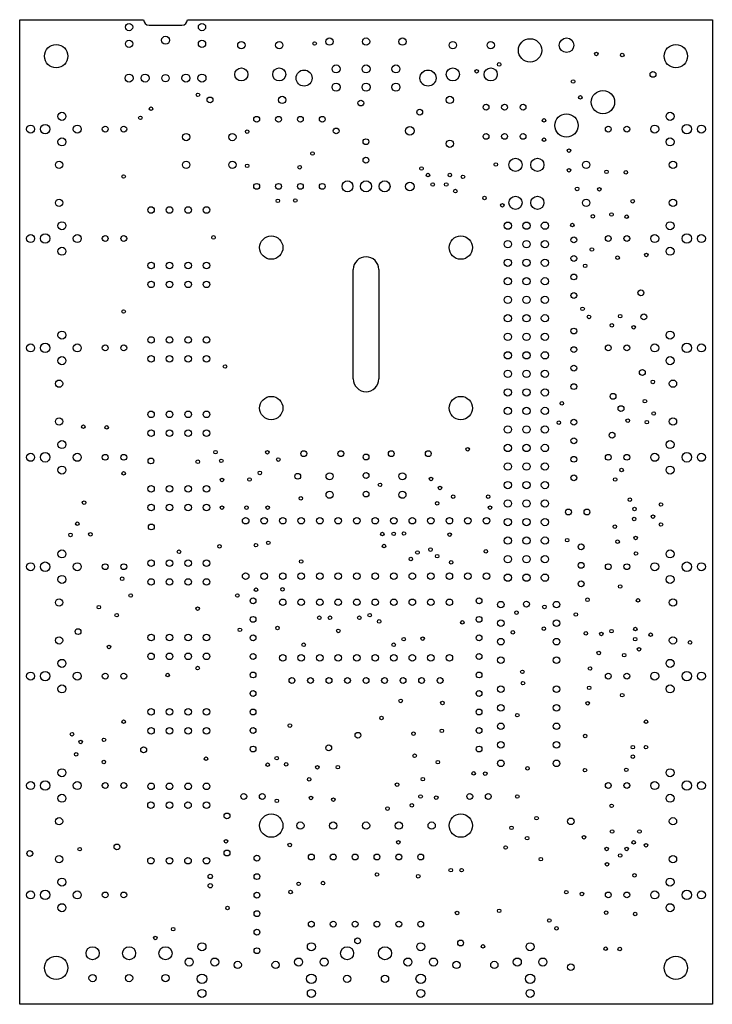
# Model space of a CAD drawing. Extents: x 56 to 151, y 78 to 213.
import ezdxf

# ---------------------------------------------------------------- set-up
doc = ezdxf.new("R2010")
doc.units = 0
doc.layers.get('0').update_dxf_attribs({"linetype": 'CONTINUOUS'})

msp = doc.modelspace()

# ---------------------------------------------------------------- linework, layer by layer
at = {"color": 7, "linetype": 'CONTINUOUS'}
for p, q in [((56.09, 78.17), (56.09, 213.17)), ((56.09, 213.17), (73.09, 213.17)), ((73.84, 212.42), (78.34, 212.42)), ((79.09, 213.17), (151.09, 213.17)), ((151.09, 213.17), (151.09, 78.17)), ((101.84, 163.92), (101.84, 178.92)), ((105.34, 178.92), (105.34, 163.92)), ((151.09, 78.17), (56.09, 78.17))]:
    msp.add_line(p, q, dxfattribs=at)
for centre, radius in [((71.09, 212.16), 0.5), ((81.09, 212.16), 0.5), ((76.09, 210.36), 0.55), ((98.59, 210.17), 0.5), ((103.59, 210.17), 0.5), ((108.59, 210.17), 0.5), ((131.09, 209.67), 1), ((61.09, 208.17), 1.6), ((71.09, 209.86), 0.5), ((81.09, 209.86), 0.5), ((86.49, 209.67), 0.5), ((91.69, 209.67), 0.5), ((96.54, 209.9), 0.243), ((115.49, 209.67), 0.5), ((120.69, 209.67), 0.5), ((126.09, 208.97), 1.6), ((146.09, 208.17), 1.6), ((135.18, 208.47), 0.243), ((138.73, 208.32), 0.243), ((86.49, 205.67), 0.9), ((91.69, 205.67), 0.9), ((99.49, 206.42), 0.55), ((103.59, 206.42), 0.55), ((107.69, 206.42), 0.55), ((115.49, 205.67), 0.9), ((120.69, 205.67), 0.9), ((121.85, 207.04), 0.243), ((71.09, 205.16), 0.55), ((73.29, 205.16), 0.55), ((76.09, 205.16), 0.5), ((78.89, 205.16), 0.55), ((81.09, 205.16), 0.55), ((95.09, 205.17), 1.1), ((112.09, 205.17), 1.1), ((118.76, 206.1), 0.243), ((142.95, 205.67), 0.4), ((99.49, 203.92), 0.55), ((103.59, 203.92), 0.55), ((107.69, 203.92), 0.55), ((131.99, 204.69), 0.243), ((80.54, 202.87), 0.243), ((82.19, 202.17), 0.4), ((92.09, 202.17), 0.5), ((115.09, 202.17), 0.5), ((132.99, 202.52), 0.243), ((136.09, 201.87), 1.6), ((74.09, 200.97), 0.243), ((102.88, 201.74), 0.4), ((120.05, 201.17), 0.4), ((122.59, 201.17), 0.4), ((125.13, 201.17), 0.4), ((61.88, 199.92), 0.55), ((72.64, 199.72), 0.243), ((88.59, 199.52), 0.4), ((91.59, 199.52), 0.4), ((94.59, 199.52), 0.4), ((97.59, 199.52), 0.4), ((110.95, 200.49), 0.4), ((131.08, 198.67), 1.6), ((145.29, 199.92), 0.55), ((57.58, 198.17), 0.55), ((59.58, 198.17), 0.65), ((63.98, 198.17), 0.55), ((67.82, 198.17), 0.4), ((70.36, 198.17), 0.4), ((109.59, 197.93), 0.6), ((127.99, 199.37), 0.243), ((136.82, 198.17), 0.4), ((139.36, 198.17), 0.4), ((143.19, 198.17), 0.55), ((147.59, 198.17), 0.65), ((149.59, 198.17), 0.55), ((78.91, 197.08), 0.5), ((85.26, 197.08), 0.5), ((87.29, 197.82), 0.243), ((99.49, 197.92), 0.4), ((120.05, 197.17), 0.4), ((122.59, 197.17), 0.4), ((125.13, 197.17), 0.4), ((61.88, 196.42), 0.55), ((103.58, 196.44), 0.4), ((115.09, 196.17), 0.5), ((127.99, 196.72), 0.243), ((145.29, 196.42), 0.55), ((96.24, 194.82), 0.243), ((131.44, 195.22), 0.243), ((61.49, 193.27), 0.5), ((78.91, 193.27), 0.5), ((85.26, 193.27), 0.5), ((87.29, 193.13), 0.243), ((94.49, 192.94), 0.243), ((103.58, 193.9), 0.4), ((121.39, 193.32), 0.243), ((124.09, 193.27), 0.9), ((127.09, 193.27), 0.9), ((133.79, 193.27), 0.5), ((145.69, 193.27), 0.5), ((70.34, 191.67), 0.243), ((111.19, 192.77), 0.243), ((112.09, 191.87), 0.243), ((115.09, 191.87), 0.243), ((116.89, 191.62), 0.243), ((131.44, 192.52), 0.243), ((136.58, 192.31), 0.243), ((139.22, 192.24), 0.243), ((88.59, 190.32), 0.4), ((91.59, 190.32), 0.4), ((94.59, 190.32), 0.4), ((97.59, 190.32), 0.4), ((101.05, 190.32), 0.75), ((103.59, 190.32), 0.75), ((106.13, 190.32), 0.75), ((109.59, 190.31), 0.6), ((112.74, 190.57), 0.243), ((114.59, 190.57), 0.243), ((115.84, 189.67), 0.243), ((132.54, 189.97), 0.243), ((135.59, 189.92), 0.243), ((61.49, 188.07), 0.5), ((91.5, 188.33), 0.243), ((93.89, 188.38), 0.243), ((119.84, 188.72), 0.243), ((122.29, 187.72), 0.243), ((124.09, 188.07), 0.9), ((127.09, 188.07), 0.9), ((133.79, 188.07), 0.5), ((140.17, 188.28), 0.243), ((145.69, 188.07), 0.5), ((74.1, 187.08), 0.45), ((76.64, 187.08), 0.45), ((79.18, 187.08), 0.45), ((81.72, 187.08), 0.45), ((134.69, 186.22), 0.243), ((137.26, 186.47), 0.243), ((139.34, 186.16), 0.243), ((61.88, 184.92), 0.55), ((123.05, 184.93), 0.5), ((125.59, 184.93), 0.5), ((128.13, 184.93), 0.5), ((131.89, 185.02), 0.243), ((145.29, 184.92), 0.55), ((57.58, 183.17), 0.55), ((59.58, 183.17), 0.65), ((63.98, 183.17), 0.55), ((143.19, 183.17), 0.55), ((147.59, 183.17), 0.65), ((149.59, 183.17), 0.55), ((67.82, 183.17), 0.4), ((70.36, 183.17), 0.4), ((82.67, 183.32), 0.243), ((90.59, 181.92), 1.6), ((116.59, 181.92), 1.6), ((123.05, 182.39), 0.5), ((125.59, 182.39), 0.5), ((128.13, 182.39), 0.5), ((132.09, 182.98), 0.4), ((136.82, 183.17), 0.4), ((139.36, 183.17), 0.4), ((61.88, 181.42), 0.55), ((134.57, 181.67), 0.243), ((142.04, 180.91), 0.243), ((145.29, 181.42), 0.55), ((74.1, 179.46), 0.45), ((76.64, 179.46), 0.45), ((79.18, 179.46), 0.45), ((81.72, 179.46), 0.45), ((123.05, 179.85), 0.5), ((125.59, 179.85), 0.5), ((128.13, 179.85), 0.5), ((132.09, 180.44), 0.4), ((133.64, 179.42), 0.243), ((138.09, 180.54), 0.243), ((132.09, 177.9), 0.4), ((74.1, 176.88), 0.45), ((76.64, 176.88), 0.45), ((79.18, 176.88), 0.45), ((81.72, 176.88), 0.45), ((123.05, 177.31), 0.5), ((125.59, 177.31), 0.5), ((128.13, 177.31), 0.5), ((132.09, 175.36), 0.4), ((141.29, 175.72), 0.4), ((123.05, 174.77), 0.5), ((125.59, 174.77), 0.5), ((128.13, 174.77), 0.5), ((70.34, 173.17), 0.243), ((133.29, 173.52), 0.243), ((141.69, 172.42), 0.4), ((123.05, 172.23), 0.5), ((125.59, 172.23), 0.5), ((128.13, 172.23), 0.5), ((134.17, 172.42), 0.243), ((137.31, 171.27), 0.243), ((138.44, 172.52), 0.243), ((61.88, 169.92), 0.55), ((123.05, 169.69), 0.5), ((125.59, 169.69), 0.5), ((128.13, 169.69), 0.5), ((132.09, 170.48), 0.4), ((140.3, 171), 0.243), ((145.29, 169.92), 0.55), ((59.58, 168.17), 0.65), ((74.1, 169.26), 0.45), ((76.64, 169.26), 0.45), ((79.18, 169.26), 0.45), ((81.72, 169.26), 0.45), ((147.59, 168.17), 0.65), ((57.58, 168.17), 0.55), ((63.98, 168.17), 0.55), ((67.82, 168.17), 0.4), ((70.36, 168.17), 0.4), ((123.05, 167.15), 0.5), ((125.59, 167.15), 0.5), ((128.13, 167.15), 0.5), ((132.09, 167.94), 0.4), ((136.82, 168.17), 0.4), ((139.36, 168.17), 0.4), ((143.19, 168.17), 0.55), ((149.59, 168.17), 0.55), ((61.88, 166.42), 0.55), ((74.1, 166.68), 0.45), ((76.64, 166.68), 0.45), ((79.18, 166.68), 0.45), ((81.72, 166.68), 0.45), ((145.29, 166.42), 0.55), ((84.25, 165.62), 0.243), ((123.05, 164.61), 0.5), ((125.59, 164.61), 0.5), ((128.13, 164.61), 0.5), ((132.09, 165.4), 0.4), ((141.49, 164.81), 0.4), ((61.49, 163.27), 0.5), ((142.92, 163.51), 0.243), ((145.69, 163.27), 0.5), ((123.05, 162.07), 0.5), ((125.59, 162.07), 0.5), ((128.13, 162.07), 0.5), ((132.09, 162.86), 0.4), ((90.59, 159.92), 1.6), ((116.59, 159.92), 1.6), ((130.44, 160.57), 0.243), ((137.47, 161.53), 0.4), ((141.84, 160.87), 0.243), ((74.1, 159.06), 0.45), ((76.64, 159.06), 0.45), ((79.18, 159.06), 0.45), ((81.72, 159.06), 0.45), ((123.05, 159.53), 0.5), ((125.59, 159.53), 0.5), ((128.13, 159.53), 0.5), ((138.56, 159.85), 0.4), ((143.05, 159.17), 0.243), ((61.49, 158.07), 0.5), ((130.04, 157.92), 0.243), ((132.09, 157.98), 0.4), ((139.49, 158.2), 0.243), ((142.1, 157.99), 0.243), ((145.69, 158.07), 0.5), ((64.82, 157.37), 0.243), ((68.02, 157.27), 0.243), ((74.1, 156.48), 0.45), ((76.64, 156.48), 0.45), ((79.18, 156.48), 0.45), ((81.72, 156.48), 0.45), ((123.05, 156.99), 0.5), ((125.59, 156.99), 0.5), ((128.13, 156.99), 0.5), ((137.33, 156.2), 0.4), ((61.88, 154.92), 0.55), ((132.09, 155.44), 0.4), ((145.29, 154.92), 0.55), ((82.94, 153.87), 0.243), ((90.06, 153.86), 0.243), ((95.05, 153.67), 0.4), ((100.13, 153.67), 0.4), ((107.05, 153.67), 0.4), ((112.13, 153.67), 0.4), ((117.54, 154.27), 0.243), ((123.05, 154.45), 0.5), ((125.59, 154.45), 0.5), ((128.13, 154.45), 0.5), ((57.58, 153.17), 0.55), ((59.58, 153.17), 0.65), ((63.98, 153.17), 0.55), ((67.82, 153.17), 0.4), ((70.36, 153.17), 0.4), ((74.09, 152.67), 0.4), ((80.51, 152.56), 0.243), ((83.74, 152.69), 0.243), ((91.56, 152.86), 0.243), ((103.59, 153.21), 0.4), ((132.09, 152.9), 0.4), ((136.82, 153.17), 0.4), ((139.36, 153.17), 0.4), ((143.19, 153.17), 0.55), ((147.59, 153.17), 0.65), ((149.59, 153.17), 0.55), ((61.88, 151.42), 0.55), ((70.34, 150.97), 0.243), ((89.02, 151.03), 0.243), ((123.05, 151.91), 0.5), ((125.59, 151.91), 0.5), ((128.13, 151.91), 0.5), ((138.64, 151.42), 0.243), ((145.29, 151.42), 0.55), ((83.84, 150.07), 0.243), ((87.61, 150.13), 0.243), ((94.22, 150.57), 0.4), ((98.59, 150.57), 0.483), ((103.59, 150.67), 0.4), ((108.59, 150.57), 0.482), ((112.5, 150.2), 0.243), ((123.05, 149.37), 0.5), ((125.59, 149.37), 0.5), ((128.13, 149.37), 0.5), ((132.09, 150.36), 0.4), ((137.76, 150.13), 0.243), ((74.1, 148.86), 0.45), ((76.64, 148.86), 0.45), ((79.18, 148.86), 0.45), ((81.72, 148.86), 0.45), ((98.59, 148.03), 0.483), ((103.59, 148.13), 0.4), ((105.51, 149.4), 0.243), ((108.59, 148.03), 0.482), ((113.74, 148.97), 0.243), ((64.92, 146.96), 0.243), ((94.64, 147.55), 0.243), ((115.54, 147.77), 0.243), ((120.34, 147.77), 0.243), ((123.05, 146.83), 0.5), ((125.59, 146.83), 0.5), ((128.13, 146.83), 0.5), ((139.77, 147.36), 0.243), ((74.1, 146.28), 0.45), ((76.64, 146.28), 0.45), ((79.18, 146.28), 0.45), ((81.72, 146.28), 0.45), ((83.84, 146.27), 0.243), ((87.19, 146.27), 0.243), ((90.09, 146.27), 0.243), ((113.34, 146.87), 0.243), ((120.59, 146.27), 0.243), ((131.35, 145.67), 0.4), ((133.89, 145.67), 0.4), ((140.42, 146.09), 0.243), ((144.04, 146.7), 0.243), ((87.08, 144.48), 0.45), ((89.62, 144.48), 0.45), ((92.16, 144.48), 0.45), ((94.7, 144.48), 0.45), ((97.24, 144.48), 0.45), ((99.78, 144.48), 0.45), ((102.32, 144.48), 0.45), ((104.86, 144.48), 0.45), ((107.4, 144.48), 0.45), ((109.94, 144.48), 0.45), ((112.48, 144.48), 0.45), ((115.02, 144.48), 0.45), ((117.56, 144.48), 0.45), ((120.1, 144.48), 0.45), ((123.05, 144.29), 0.5), ((125.59, 144.29), 0.5), ((128.13, 144.29), 0.5), ((140.37, 144.72), 0.243), ((142.96, 145.04), 0.243), ((63.99, 144.07), 0.243), ((74.14, 143.62), 0.4), ((137.71, 143.67), 0.243), ((144.04, 143.95), 0.243), ((63.05, 142.53), 0.243), ((65.79, 142.62), 0.243), ((105.83, 142.65), 0.243), ((107.39, 142.67), 0.243), ((108.79, 142.72), 0.243), ((115.07, 142.57), 0.243), ((123.05, 141.75), 0.5), ((125.59, 141.75), 0.5), ((128.13, 141.75), 0.5), ((131.18, 141.81), 0.243), ((138.09, 141.6), 0.243), ((140.57, 142.11), 0.243), ((61.88, 139.92), 0.55), ((77.94, 140.22), 0.243), ((83.49, 140.97), 0.243), ((88.49, 141.12), 0.243), ((90.19, 141.45), 0.243), ((106.05, 141), 0.243), ((112.44, 140.52), 0.243), ((120.03, 140.27), 0.243), ((133.09, 140.9), 0.4), ((145.29, 139.92), 0.55), ((74.1, 138.66), 0.45), ((76.64, 138.66), 0.45), ((79.18, 138.66), 0.45), ((81.72, 138.66), 0.45), ((94.69, 138.89), 0.243), ((109.74, 139.22), 0.243), ((110.64, 140.12), 0.243), ((113.34, 139.62), 0.243), ((123.05, 139.21), 0.5), ((125.59, 139.21), 0.5), ((128.13, 139.21), 0.5), ((140.61, 139.98), 0.243), ((57.58, 138.17), 0.55), ((59.58, 138.17), 0.65), ((63.98, 138.17), 0.55), ((67.82, 138.17), 0.4), ((70.36, 138.17), 0.4), ((115.26, 138.77), 0.243), ((133.09, 138.36), 0.4), ((136.82, 138.17), 0.4), ((139.36, 138.17), 0.4), ((143.19, 138.17), 0.55), ((147.59, 138.17), 0.65), ((149.59, 138.17), 0.55), ((61.88, 136.42), 0.55), ((70.14, 136.52), 0.243), ((74.1, 136.08), 0.45), ((76.64, 136.08), 0.45), ((79.18, 136.08), 0.45), ((81.72, 136.08), 0.45), ((87.08, 136.86), 0.45), ((89.62, 136.86), 0.45), ((92.16, 136.86), 0.45), ((94.7, 136.86), 0.45), ((97.24, 136.86), 0.45), ((99.78, 136.86), 0.45), ((102.32, 136.86), 0.45), ((104.86, 136.86), 0.45), ((107.4, 136.86), 0.45), ((109.94, 136.86), 0.45), ((112.48, 136.86), 0.45), ((115.02, 136.86), 0.45), ((117.56, 136.86), 0.45), ((120.1, 136.86), 0.45), ((123.05, 136.67), 0.5), ((125.59, 136.67), 0.5), ((128.13, 136.67), 0.5), ((145.29, 136.42), 0.55), ((88.49, 135.02), 0.243), ((92.14, 135.07), 0.243), ((133.09, 135.82), 0.4), ((138.45, 135.45), 0.243), ((61.49, 133.27), 0.5), ((71.31, 134.22), 0.243), ((85.94, 134.22), 0.243), ((88.09, 133.49), 0.4), ((92.16, 133.29), 0.45), ((94.7, 133.29), 0.45), ((97.24, 133.29), 0.45), ((99.78, 133.29), 0.45), ((102.32, 133.29), 0.45), ((104.86, 133.29), 0.45), ((107.4, 133.29), 0.45), ((109.94, 133.29), 0.45), ((112.48, 133.29), 0.45), ((115.02, 133.29), 0.45), ((119.09, 133.49), 0.4), ((133.96, 133.64), 0.243), ((140.89, 133.56), 0.243), ((145.69, 133.27), 0.5), ((66.94, 132.63), 0.243), ((80.49, 132.42), 0.243), ((122.09, 132.97), 0.45), ((125.59, 133.04), 0.4), ((128.06, 132.66), 0.243), ((129.71, 132.97), 0.45), ((69.39, 131.52), 0.243), ((88.09, 130.95), 0.4), ((97.19, 131.17), 0.243), ((98.64, 131.17), 0.243), ((102.68, 131.17), 0.243), ((104.09, 131.52), 0.243), ((119.09, 130.95), 0.4), ((124.23, 131.88), 0.243), ((132.36, 131.61), 0.243), ((64.09, 129.27), 0.4), ((86.29, 129.52), 0.243), ((91.44, 129.77), 0.243), ((99.79, 129.37), 0.243), ((105.39, 130.67), 0.243), ((116.79, 130.54), 0.243), ((122.09, 130.43), 0.45), ((127.98, 129.67), 0.243), ((129.71, 130.43), 0.45), ((140.53, 129.62), 0.243), ((61.49, 128.07), 0.5), ((74.1, 128.46), 0.45), ((76.64, 128.46), 0.45), ((79.18, 128.46), 0.45), ((81.72, 128.46), 0.45), ((88.09, 128.41), 0.4), ((108.76, 128.23), 0.243), ((111.36, 128.31), 0.243), ((119.09, 128.41), 0.4), ((122.09, 127.89), 0.45), ((123.73, 129.17), 0.243), ((129.71, 127.89), 0.45), ((133.73, 129.03), 0.243), ((135.87, 128.95), 0.243), ((137.26, 129.33), 0.243), ((140.51, 128.23), 0.243), ((142.62, 128.85), 0.243), ((145.69, 128.07), 0.5), ((68.34, 127.17), 0.243), ((95.04, 127.47), 0.243), ((107.39, 127.47), 0.243), ((141.02, 126.85), 0.243), ((148.03, 127.79), 0.243), ((74.1, 125.88), 0.45), ((76.64, 125.88), 0.45), ((79.18, 125.88), 0.45), ((81.72, 125.88), 0.45), ((88.09, 125.87), 0.4), ((92.16, 125.67), 0.45), ((94.7, 125.67), 0.45), ((97.24, 125.67), 0.45), ((99.78, 125.67), 0.45), ((102.32, 125.67), 0.45), ((104.86, 125.67), 0.45), ((107.4, 125.67), 0.45), ((109.94, 125.67), 0.45), ((112.48, 125.67), 0.45), ((115.02, 125.67), 0.45), ((119.09, 125.87), 0.4), ((122.09, 125.35), 0.45), ((129.71, 125.35), 0.45), ((135.51, 126.35), 0.243), ((138.99, 126.04), 0.243), ((61.88, 124.92), 0.55), ((80.49, 124.27), 0.243), ((134.31, 124.22), 0.243), ((145.29, 124.92), 0.55), ((57.58, 123.17), 0.55), ((59.58, 123.17), 0.65), ((63.98, 123.17), 0.55), ((67.82, 123.17), 0.4), ((70.36, 123.17), 0.4), ((76.39, 123.32), 0.243), ((88.09, 123.33), 0.4), ((93.43, 122.57), 0.4), ((95.97, 122.57), 0.4), ((98.51, 122.57), 0.4), ((101.05, 122.57), 0.4), ((103.59, 122.57), 0.4), ((106.13, 122.57), 0.4), ((108.67, 122.57), 0.4), ((111.21, 122.57), 0.4), ((113.75, 122.57), 0.4), ((119.09, 123.33), 0.4), ((125.03, 123.75), 0.243), ((136.82, 123.17), 0.4), ((139.36, 123.17), 0.4), ((143.19, 123.17), 0.55), ((147.59, 123.17), 0.65), ((149.59, 123.17), 0.55), ((61.88, 121.42), 0.55), ((122.09, 121.37), 0.45), ((125.11, 122.21), 0.243), ((129.71, 121.37), 0.45), ((134.19, 121.57), 0.243), ((145.29, 121.42), 0.55), ((88.09, 120.79), 0.4), ((119.09, 120.79), 0.4), ((138.73, 120.56), 0.243), ((108.35, 119.77), 0.243), ((114.07, 119.49), 0.243), ((122.09, 118.83), 0.45), ((129.71, 118.83), 0.45), ((133.99, 119.44), 0.243), ((74.1, 118.26), 0.45), ((76.64, 118.26), 0.45), ((79.18, 118.26), 0.45), ((81.72, 118.26), 0.45), ((88.09, 118.25), 0.4), ((105.72, 117.42), 0.243), ((119.09, 118.25), 0.4), ((124.34, 117.82), 0.243), ((70.34, 116.92), 0.243), ((74.1, 115.68), 0.45), ((76.64, 115.68), 0.45), ((79.18, 115.68), 0.45), ((81.72, 115.68), 0.45), ((88.09, 115.71), 0.4), ((93.15, 116.39), 0.243), ((119.09, 115.71), 0.4), ((122.09, 116.29), 0.45), ((129.71, 116.29), 0.45), ((141.99, 116.92), 0.243), ((63.27, 115.2), 0.243), ((102.48, 115.06), 0.4), ((110.1, 115.28), 0.243), ((113.99, 115.67), 0.243), ((133.65, 114.96), 0.243), ((64.45, 114.14), 0.243), ((67.64, 114.44), 0.243), ((73.09, 113.07), 0.4), ((88.09, 113.17), 0.4), ((98.47, 113.33), 0.4), ((119.09, 113.17), 0.4), ((122.09, 113.75), 0.45), ((129.71, 113.75), 0.45), ((140.19, 113.42), 0.243), ((141.99, 113.42), 0.243), ((63.83, 112.45), 0.243), ((81.64, 111.85), 0.243), ((91.34, 111.92), 0.243), ((110.25, 112.25), 0.243), ((140.19, 112.12), 0.243), ((67.63, 111.4), 0.243), ((90.09, 111.02), 0.243), ((92.64, 111.07), 0.243), ((96.92, 110.67), 0.243), ((99.73, 110.68), 0.243), ((113.43, 111.37), 0.243), ((122.09, 111.21), 0.45), ((125.74, 110.52), 0.243), ((129.71, 111.21), 0.45), ((61.88, 109.92), 0.55), ((118.36, 109.83), 0.243), ((119.94, 109.8), 0.243), ((133.62, 110.28), 0.243), ((139.29, 110.32), 0.243), ((145.29, 109.92), 0.55), ((57.58, 108.17), 0.55), ((59.58, 108.17), 0.65), ((63.98, 108.17), 0.55), ((67.82, 108.17), 0.4), ((70.36, 108.17), 0.4), ((74.1, 108.06), 0.45), ((76.64, 108.06), 0.45), ((79.18, 108.06), 0.45), ((81.72, 108.06), 0.45), ((95.79, 109.01), 0.243), ((107.85, 108.29), 0.243), ((111.38, 109.04), 0.243), ((136.82, 108.17), 0.4), ((139.36, 108.17), 0.4), ((143.19, 108.17), 0.55), ((147.59, 108.17), 0.65), ((149.59, 108.17), 0.55), ((61.88, 106.42), 0.55), ((86.82, 106.67), 0.4), ((89.36, 106.67), 0.4), ((96.05, 106.46), 0.243), ((111.07, 106.66), 0.243), ((113.22, 106.51), 0.243), ((117.82, 106.67), 0.4), ((120.36, 106.67), 0.4), ((124.34, 106.67), 0.243), ((145.29, 106.42), 0.55), ((74.09, 105.48), 0.45), ((76.63, 105.48), 0.45), ((79.17, 105.48), 0.45), ((81.71, 105.48), 0.45), ((91.35, 106.07), 0.243), ((99.11, 106.24), 0.243), ((109.87, 105.46), 0.243), ((137.28, 105.38), 0.243), ((84.52, 104), 0.4), ((90.59, 102.67), 1.6), ((106.54, 105.01), 0.243), ((116.59, 102.67), 1.6), ((61.49, 103.27), 0.5), ((94.59, 102.67), 0.5), ((99.09, 102.67), 0.5), ((103.59, 102.67), 0.5), ((108.09, 102.67), 0.5), ((112.59, 102.67), 0.5), ((123.55, 102.37), 0.243), ((126.98, 103.69), 0.243), ((131.69, 103.26), 0.45), ((145.69, 103.27), 0.5), ((133.49, 101.07), 0.243), ((137.34, 101.87), 0.243), ((141.09, 101.87), 0.243), ((69.43, 99.75), 0.4), ((84.39, 100.52), 0.243), ((93.13, 100.02), 0.243), ((108.03, 100.38), 0.243), ((122.74, 99.67), 0.243), ((125.68, 100.95), 0.243), ((140.29, 100.37), 0.243), ((141.99, 99.97), 0.243), ((57.47, 98.85), 0.4), ((61.49, 98.07), 0.5), ((64.32, 99.44), 0.243), ((84.52, 98.92), 0.4), ((88.63, 98.22), 0.4), ((96.09, 98.37), 0.4), ((99.09, 98.37), 0.4), ((102.09, 98.37), 0.4), ((105.09, 98.37), 0.4), ((108.09, 98.37), 0.4), ((111.09, 98.37), 0.4), ((136.59, 99.47), 0.243), ((138.44, 98.57), 0.243), ((139.34, 99.47), 0.243), ((145.69, 98.07), 0.5), ((74.09, 97.86), 0.45), ((76.63, 97.86), 0.45), ((79.17, 97.86), 0.45), ((81.71, 97.86), 0.45), ((127.57, 98.08), 0.243), ((136.64, 97.37), 0.243), ((82.23, 95.7), 0.3), ((88.63, 95.68), 0.4), ((105.09, 95.97), 0.243), ((110.75, 95.73), 0.243), ((115.21, 96.57), 0.243), ((116.7, 96.57), 0.243), ((140.41, 95.86), 0.243), ((61.88, 94.92), 0.55), ((82.23, 94.43), 0.3), ((94.35, 94.69), 0.243), ((97.69, 94.79), 0.243), ((145.29, 94.92), 0.55), ((57.58, 93.17), 0.55), ((59.58, 93.17), 0.65), ((63.98, 93.17), 0.55), ((67.82, 93.17), 0.4), ((70.36, 93.17), 0.4), ((88.63, 93.14), 0.4), ((93.24, 93.57), 0.243), ((131.06, 93.55), 0.243), ((133.2, 93.3), 0.243), ((136.82, 93.17), 0.4), ((139.36, 93.17), 0.4), ((143.19, 93.17), 0.55), ((147.59, 93.17), 0.65), ((149.59, 93.17), 0.55), ((61.88, 91.42), 0.55), ((145.29, 91.42), 0.55), ((84.59, 91.37), 0.243), ((88.63, 90.6), 0.4), ((116.08, 90.7), 0.243), ((121.85, 90.98), 0.243), ((136.53, 90.74), 0.243), ((140.51, 90.55), 0.243), ((96.09, 89.17), 0.4), ((99.09, 89.17), 0.4), ((102.09, 89.17), 0.4), ((105.09, 89.17), 0.4), ((108.09, 89.17), 0.4), ((111.09, 89.17), 0.4), ((128.73, 89.66), 0.243), ((77.13, 88.48), 0.243), ((88.63, 88.06), 0.4), ((129.71, 88.58), 0.243), ((74.69, 87.27), 0.243), ((81.09, 86.07), 0.55), ((96.09, 86.07), 0.55), ((102.44, 86.87), 0.4), ((111.09, 86.07), 0.55), ((116.56, 86.58), 0.4), ((126.09, 86.07), 0.55), ((66.09, 85.17), 0.9), ((71.09, 85.17), 0.9), ((76.09, 85.17), 0.9), ((88.63, 85.52), 0.4), ((100.99, 85.17), 0.9), ((106.19, 85.17), 0.9), ((119.64, 86.11), 0.243), ((136.46, 85.79), 0.243), ((138.39, 85.75), 0.243), ((61.09, 83.17), 1.6), ((79.34, 83.97), 0.55), ((82.84, 83.97), 0.55), ((85.99, 83.57), 0.5), ((91.19, 83.57), 0.5), ((94.34, 83.97), 0.55), ((97.84, 83.97), 0.55), ((109.34, 83.97), 0.55), ((112.84, 83.97), 0.55), ((115.99, 83.57), 0.5), ((121.19, 83.57), 0.5), ((124.34, 83.97), 0.55), ((127.84, 83.97), 0.55), ((131.69, 83.26), 0.45), ((146.09, 83.17), 1.6), ((66.09, 81.77), 0.5), ((71.09, 81.77), 0.5), ((76.09, 81.77), 0.5), ((81.09, 81.67), 0.65), ((96.09, 81.67), 0.65), ((100.99, 81.67), 0.5), ((106.19, 81.67), 0.5), ((111.09, 81.67), 0.65), ((126.09, 81.67), 0.65), ((81.09, 79.67), 0.55), ((96.09, 79.67), 0.55), ((111.09, 79.67), 0.55), ((126.09, 79.67), 0.55)]:
    msp.add_circle(centre, radius, dxfattribs=at)
for centre, radius, start, end in [((73.84, 213.17), 0.75, 180, 270), ((78.34, 213.17), 0.75, 270, 0), ((103.59, 178.92), 1.75, 0, 180), ((103.59, 163.92), 1.75, 180, 0)]:
    msp.add_arc(centre, radius, start, end, dxfattribs=at)

doc.saveas('drawing.dxf')
